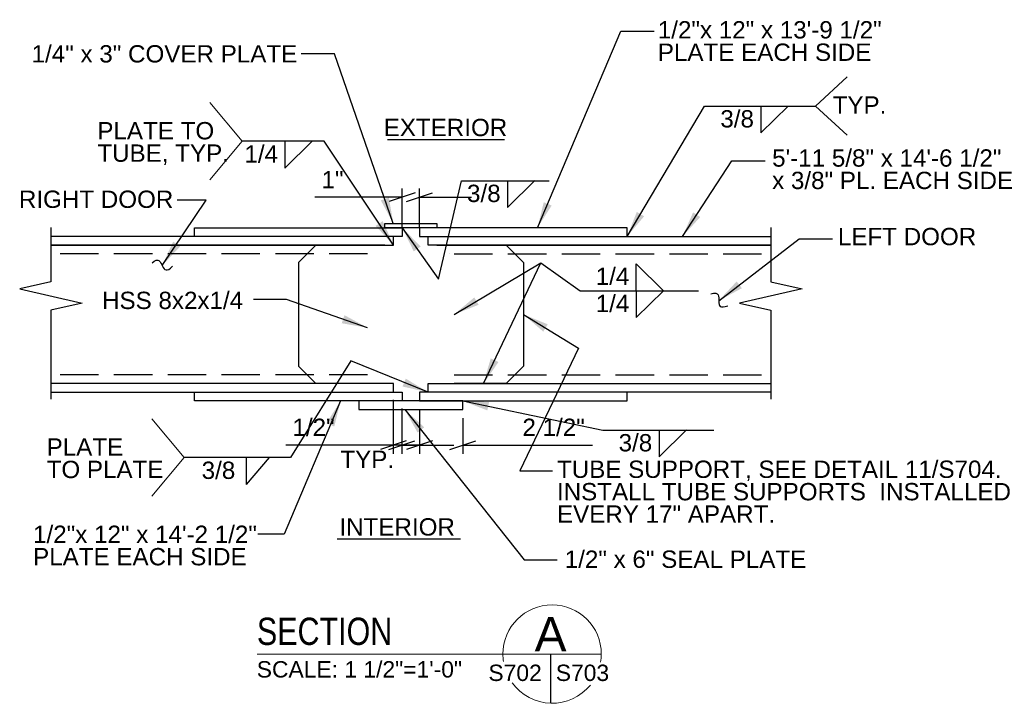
# Model space of a CAD drawing. Header units: inches. Extents: x -178 to 531, y -278 to 101.
# Tile 14 of 19: x 88 to 145, y 55 to 95. Entities that reach past the tile are written whole.
import ezdxf
from ezdxf.enums import TextEntityAlignment as Align

# ---------------------------------------------------------------- set-up
doc = ezdxf.new("R2010")
doc.units = ezdxf.units.IN
doc.header["$LTSCALE"] = 5
doc.header["$MEASUREMENT"] = 0
doc.linetypes.add('DGN Style 3', pattern=[0.621993, 0.444281, -0.177712])
for name, color, linetype, lineweight in [('G-ANN-TTLB', 7, 'Continuous', 0), ('G-ANNO-DIM', 1, 'Continuous', 0), ('G-ANNO-TEXT', 7, 'Continuous', 30), ('S-WALL-SHEA', 98, 'Continuous', 30)]:
    doc.layers.add(name, color=color, linetype=linetype, lineweight=lineweight)
doc.styles.add("1 1 2 1'-0", font='arial.ttf', dxfattribs={"height": 1})
doc.styles.get("Standard").update_dxf_attribs({"font": 'txt.shx'})
doc.styles.add('SUBTITLE 4.7625', font='romans.shx', dxfattribs={"width": 0.8, "height": 187.5})
doc.styles.add('TITLE20', font='simplex.shx', dxfattribs={"height": 5000})
doc.dimstyles.new("1 1 2 1'-0", dxfattribs={"dimtxt": 1, "dimasz": 1.5, "dimexe": 0.5, "dimexo": 0.5, "dimgap": 0.5, "dimtad": 1, "dimdec": 4, "dimzin": 15, "dimdsep": 46, "dimlunit": 4, "dimtxsty": "1 1 2 1'-0", "dimblk": '_Oblique_0.3', "dimcen": 0.09, "dimadec": 4, "dimazin": 3, "dimtfac": 1, "dimtdec": 4, "dimtofl": 0, "dimtmove": 0, "dimatfit": 3, "dimfxl": 1, "dimfrac": 2, "dimtolj": 1, "dimtzin": 15, "dimarcsym": 0})

# ---------------------------------------------------------------- blocks, each defined once
blk = doc.blocks.new('BREAK LINE_1')
at = {"layer": 'G-ANNO-TEXT', "flags": 128}
blk.add_lwpolyline([(8.365, 10.972), (8.365, 10.245), (8.365, 8.2), (9.965, 7.836), (6.765, 7.109), (8.365, 6.745), (8.365, 2.202)], dxfattribs=at)
blk = doc.blocks.new('_Oblique_0.3')
at = {"color": 0, "linetype": 'ByBlock', "lineweight": -2}
for p, q in [((0, 0), (-1, 0)), ((0.5, 0.167), (-0.5, -0.167))]:
    blk.add_line(p, q, dxfattribs=at)
blk = doc.blocks.new('*D20')
at = {"layer": 'Defpoints', "color": 0, "lineweight": 0, "transparency": 16777216}
for p in [(110.156, 84.293), (110.156, 82.018), (111.156, 82.018)]:
    blk.add_point(p, dxfattribs=at)
at = {"layer": 'G-ANNO-DIM', "color": 0, "lineweight": -2, "transparency": 16777216}
for p, q in [((110.156, 82.518), (110.156, 84.793)), ((111.156, 82.518), (111.156, 84.793)), ((108.656, 84.293), (105.101, 84.293)), ((112.656, 84.293), (114.156, 84.293))]:
    blk.add_line(p, q, dxfattribs=at)
at = {"layer": 'G-ANNO-DIM', "color": 0, "lineweight": -2, "transparency": 16777216, "xscale": 1.5, "yscale": 1.5, "zscale": 1.5}
blk.add_blockref('_Oblique_0.3', (110.156, 84.293), dxfattribs=at)
at = {"layer": 'G-ANNO-DIM', "color": 0, "lineweight": -2, "transparency": 16777216, "xscale": 1.5, "yscale": 1.5, "zscale": 1.5, "rotation": 180}
blk.add_blockref('_Oblique_0.3', (111.156, 84.293), dxfattribs=at)
at = {"layer": 'G-ANNO-DIM', "color": 0, "transparency": 16777216, "insert": (106.129, 85.295), "char_height": 1, "attachment_point": 5, "style": "1 1 2 1'-0"}
blk.add_mtext('\\A1;1"', dxfattribs=at)
blk = doc.blocks.new('*D24')
at = {"layer": 'Defpoints', "color": 0, "lineweight": 0, "transparency": 16777216}
for p in [(109.641, 73.077, 0), (110.141, 72.577), (109.641, 69.971)]:
    blk.add_point(p, dxfattribs=at)
at = {"layer": 'G-ANNO-DIM', "color": 0, "lineweight": -2, "transparency": 16777216}
for p, q in [((109.641, 72.577), (109.641, 69.471)), ((110.141, 72.077), (110.141, 69.471)), ((108.141, 69.971), (103.42, 69.971)), ((111.641, 69.971), (113.141, 69.971))]:
    blk.add_line(p, q, dxfattribs=at)
at = {"layer": 'G-ANNO-DIM', "color": 0, "lineweight": -2, "transparency": 16777216, "xscale": 1.5, "yscale": 1.5, "zscale": 1.5}
blk.add_blockref('_Oblique_0.3', (109.641, 69.971), dxfattribs=at)
at = {"layer": 'G-ANNO-DIM', "color": 0, "lineweight": -2, "transparency": 16777216, "xscale": 1.5, "yscale": 1.5, "zscale": 1.5, "rotation": 180}
blk.add_blockref('_Oblique_0.3', (110.141, 69.971), dxfattribs=at)
at = {"layer": 'G-ANNO-DIM', "color": 0, "transparency": 16777216, "insert": (105.031, 70.988), "char_height": 1, "attachment_point": 5, "style": "1 1 2 1'-0"}
blk.add_mtext('\\A1;1/2"', dxfattribs=at)
blk = doc.blocks.new('*D25')
at = {"layer": 'Defpoints', "color": 0, "lineweight": 0, "transparency": 16777216}
for p in [(111.156, 72.518), (113.656, 72.018, 0), (113.656, 69.971)]:
    blk.add_point(p, dxfattribs=at)
at = {"layer": 'G-ANNO-DIM', "color": 0, "lineweight": -2, "transparency": 16777216}
for p, q in [((111.156, 72.018), (111.156, 69.471)), ((113.656, 71.518), (113.656, 69.471)), ((109.656, 69.971), (108.156, 69.971)), ((115.156, 69.971), (121.153, 69.971))]:
    blk.add_line(p, q, dxfattribs=at)
at = {"layer": 'G-ANNO-DIM', "color": 0, "lineweight": -2, "transparency": 16777216, "xscale": 1.5, "yscale": 1.5, "zscale": 1.5}
blk.add_blockref('_Oblique_0.3', (111.156, 69.971), dxfattribs=at)
at = {"layer": 'G-ANNO-DIM', "color": 0, "lineweight": -2, "transparency": 16777216, "xscale": 1.5, "yscale": 1.5, "zscale": 1.5, "rotation": 180}
blk.add_blockref('_Oblique_0.3', (113.656, 69.971), dxfattribs=at)
at = {"layer": 'G-ANNO-DIM', "color": 0, "transparency": 16777216, "insert": (118.904, 70.988), "char_height": 1, "attachment_point": 5, "style": "1 1 2 1'-0"}
blk.add_mtext('\\A1;2 1/2"', dxfattribs=at)

msp = doc.modelspace()

# ---------------------------------------------------------------- linework, layer by layer
at = {"layer": 'G-ANN-TTLB', "color": 7, "linetype": 'Continuous', "lineweight": 13}
msp.add_line((101.77587, 57.90036), (121.65867, 57.90036), dxfattribs=at)
at = {"layer": 'G-ANN-TTLB', "color": 7, "linetype": 'Continuous', "lineweight": 0}
for radius, start, end in [(2.84162, 0, 180), (2.84213, 180, 188.869165), (2.84213, 350.56955, 0), (2.84213, 215.75187, 321.024531)]:
    msp.add_arc((118.81705, 57.90036), radius, start, end, dxfattribs=at)
at = {"layer": 'G-ANNO-TEXT', "color": 7, "linetype": 'Continuous', "lineweight": 0}
for p, q in [((134.04265, 89.54519, -0.00002), (135.86357, 91.2265, -0.00002)), ((100.91164, 87.5146, -0.00002), (99.03936, 89.7459, -0.00002)), ((134.04265, 89.54519, -0.00002), (135.86357, 87.86387, -0.00002)), ((100.91164, 87.5146, -0.00002), (99.03936, 85.2833, -0.00002)), ((97.55045, 69.24897, -0.00002), (95.67816, 71.48027, -0.00002)), ((97.55045, 69.24897, -0.00002), (95.67816, 67.01767, -0.00002))]:
    msp.add_line(p, q, dxfattribs=at)
at = {"layer": 'G-ANNO-TEXT'}
for p, q in [((130.87713, 87.99649, -0.00002), (132.45773, 89.54798, -0.00002)), ((130.87713, 89.54519, -0.00002), (130.87713, 87.99649, -0.00002)), ((103.37541, 85.9659, -0.00002), (104.95602, 87.51739, -0.00002)), ((103.37541, 87.5146, -0.00002), (103.37541, 85.9659, -0.00002)), ((109.29497, 87.61206, -0.00002), (116.07172, 87.61206, -0.00002)), ((116.23798, 83.69023, -0.00002), (117.81859, 85.24172, -0.00002)), ((116.23798, 85.23892, -0.00002), (116.23798, 83.69023, -0.00002)), ((109.15619, 81.51798, -0.00002), (89.85696, 81.51798, -0.00002)), ((105.15619, 81.51798, -0.00002), (104.15619, 80.51798, -0.00002)), ((112.15619, 81.51798, -0.00002), (131.45542, 81.51798, -0.00002)), ((113.15619, 81.51798, -0.00002), (116.15619, 81.51798, -0.00002)), ((116.15619, 81.51798, -0.00002), (117.15619, 80.51798, -0.00002)), ((104.15619, 80.51798, -0.00002), (104.15619, 74.51798, -0.00002)), ((117.15619, 80.51798, -0.00002), (117.15619, 74.51798, -0.00002)), ((123.67489, 80.42972, -0.00002), (125.25549, 78.87823, -0.00002)), ((123.67489, 78.88102, -0.00002), (123.67489, 80.42972, -0.00002)), ((123.67489, 77.33233, -0.00002), (125.25549, 78.88382, -0.00002)), ((123.67489, 78.88102, -0.00002), (123.67489, 77.33233, -0.00002)), ((104.15619, 74.51798, -0.00002), (105.15619, 73.51798, -0.00002)), ((117.15619, 74.51798, -0.00002), (116.15619, 73.51798, -0.00002)), ((116.15619, 73.51798, -0.00002), (113.15619, 73.51798, -0.00002)), ((124.99802, 69.28991, -0.00002), (126.57863, 70.8414, -0.00002)), ((124.99802, 70.8386, -0.00002), (124.99802, 69.28991, -0.00002)), ((101.15392, 67.70027, -0.00002), (102.48453, 69.25176, -0.00002)), ((101.15392, 67.70027), (101.15392, 69.24897)), ((106.4016, 64.54606, -0.00002), (113.51384, 64.54606, -0.00002)), ((118.7295, 57.90036), (118.7295, 55.05958))]:
    msp.add_line(p, q, dxfattribs=at)
at = {"layer": 'G-ANNO-TEXT', "linetype": 'DGN Style 3'}
for p, q in [((108.15619, 81.01798, -0.00002), (89.85696, 81.01798, -0.00002)), ((112.90619, 81.01798, -0.00002), (112.90667, 81.01798, -0.00002)), ((113.15619, 81.01798, -0.00002), (131.45542, 81.01798, -0.00002)), ((108.15619, 74.01798, -0.00002), (89.85696, 74.01798, -0.00002)), ((113.15619, 74.01798, -0.00002), (131.45542, 74.01798, -0.00002))]:
    msp.add_line(p, q, dxfattribs=at)
at = {"layer": 'G-ANNO-TEXT'}
for points in [[(95.70008, 80.48659, -0.00002), (96.07883, 80.86955, -0.00002), (96.2927, 80.19141, -0.00002), (96.54068, 79.94615, -0.00002), (96.88881, 80.29814, -0.00002)], [(127.98662, 78.69841, -0.00002), (128.49451, 78.87776, -0.00002), (128.39109, 78.17425, -0.00002), (128.50723, 77.84537, -0.00002), (128.97405, 78.01023, -0.00002)]]:
    msp.add_open_spline(points, degree=3, dxfattribs=at)
for points in [[(110.15619, 82.01798, -0.00002), (98.15619, 82.01798, -0.00002), (98.15619, 82.51798, -0.00002), (110.15619, 82.51798, -0.00002)], [(109.15619, 82.76798), (112.15619, 82.76798), (112.15619, 82.51798), (109.15619, 82.51798)], [(111.15619, 82.01798, -0.00002), (123.15619, 82.01798, -0.00002), (123.15619, 82.51798, -0.00002), (111.15619, 82.51798, -0.00002)], [(110.15619, 72.51798, -0.00002), (98.15619, 72.51798, -0.00002), (98.15619, 73.01798, -0.00002), (110.15619, 73.01798, -0.00002)], [(111.15619, 72.51798, -0.00002), (123.15619, 72.51798, -0.00002), (123.15619, 73.01798, -0.00002), (111.15619, 73.01798, -0.00002)], [(107.65619, 72.01798, -0.00002), (113.65619, 72.01798, -0.00002), (113.65619, 72.51798, -0.00002), (107.65619, 72.51798, -0.00002)]]:
    msp.add_3dface(points, dxfattribs=at)
at = {"layer": 'S-WALL-SHEA', "elevation": -0.00002, "flags": 128}
for points in [[(89.85696, 81.51798), (109.65619, 81.51798), (109.65619, 82.01798), (89.85696, 82.01798)], [(131.45542, 81.51798), (111.65619, 81.51798), (111.65619, 82.01798), (131.45542, 82.01798)], [(89.85696, 73.01798), (109.65619, 73.01798), (109.65619, 73.51798), (89.85696, 73.51798)], [(131.45542, 73.01798), (111.65619, 73.01798), (111.65619, 73.51798), (131.45542, 73.51798)]]:
    msp.add_lwpolyline(points, dxfattribs=at)

# ---------------------------------------------------------------- block references
at = {"layer": 'G-ANNO-TEXT', "extrusion": (0, 0, -1), "xscale": 1.12987944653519, "yscale": 1.12987944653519}
msp.add_blockref('BREAK LINE_1', (-99.30803, 70.13713, 0.00002), dxfattribs=at)
at = {"layer": 'G-ANNO-TEXT', "xscale": 1.12987944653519, "yscale": 1.12987944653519}
msp.add_blockref('BREAK LINE_1', (122.00435, 70.13713, -0.00002), dxfattribs=at)

# ---------------------------------------------------------------- texts
at = {"layer": 'G-ANN-TTLB', "color": 7, "linetype": 'Continuous', "lineweight": 13, "insert": (101.75823, 58.40555), "char_height": 1.5748031, "attachment_point": 7, "line_spacing_factor": 0.72, "style": 'SUBTITLE 4.7625'}
msp.add_mtext('\\fArial|b0|i0|c00|p39;SECTION', dxfattribs=at)
at = {"layer": 'G-ANN-TTLB', "color": 7, "linetype": 'Continuous', "lineweight": 0, "line_spacing_factor": 0.72, "style": 'TITLE20'}
for s, insert, char_height, attachment_point in [('\\fArial|b0|i0|c00|p39;A', (118.7295, 59.05069), 1.9685039, 5), ('\\fArial|b0|i0|c00|p39;S702', (116.67709, 56.33234), 0.9448819, 8), ('\\fArial|b0|i0|c00|p39;S703', (120.57016, 56.33234), 0.9448819, 8)]:
    msp.add_mtext(s, dxfattribs=dict(at, insert=insert, char_height=char_height, attachment_point=attachment_point))
at = {"layer": 'G-ANN-TTLB', "color": 7, "linetype": 'Continuous', "lineweight": 0, "insert": (107.68066, 56.53432), "char_height": 0.9448819, "attachment_point": 8, "line_spacing_factor": 0.72}
msp.add_mtext('\\fArial|b0|i0|c00|p39;SCALE: 1 1/2"=1\'-0"', dxfattribs=at)
at = {"layer": 'G-ANNO-TEXT', "color": 7, "linetype": 'Continuous', "lineweight": 0, "style": "1 1 2 1'-0"}
for s, p in [('3/8', (128.53939, 89.31126, -0.00002)), ('1/4', (101.03768, 87.28067, -0.00002)), ('3/8', (113.90025, 85.00499, -0.00002)), ('1/4', (121.33715, 80.21901, -0.00002)), ('1/4', (121.33715, 78.6471, -0.00002)), ('3/8', (122.66029, 70.60467, -0.00002)), ('3/8', (98.56619, 69.01504, -0.00002))]:
    msp.add_text(s, height=1, dxfattribs=at).set_placement(p, align=Align.TOP_LEFT)
at = {"layer": 'G-ANNO-TEXT', "color": 7, "linetype": 'Continuous', "lineweight": 0, "char_height": 1, "attachment_point": 1, "style": "1 1 2 1'-0"}
for s, insert, line_spacing_factor in [('1/2"x 12" x 13\'-9 1/2"\\PPLATE EACH SIDE', (124.92533, 94.45103, -0.00002), 0.776524), ('1/4" x 3" COVER PLATE', (88.73762, 93.06361, -0.00002), 0.6), ('TYP.', (135.0288, 90.11019, -0.00002), 0.6), ('EXTERIOR', (109.08529, 88.81045, -0.00002), 0.6), ('PLATE TO\\PTUBE, TYP.', (92.53628, 88.62392, -0.00002), 0.776524), ('5\'-11 5/8" x 14\'-6 1/2"\\Px 3/8" PL. EACH SIDE', (131.53205, 87.04806, -0.00002), 0.776524), ('RIGHT DOOR', (88.00314, 84.66659, -0.00002), 0.6), ('LEFT DOOR', (135.33366, 82.51125, -0.00002), 0.6), ('HSS 8x2x1/4', (92.808, 78.82583, -0.00002), 0.6), ('PLATE \\PTO PLATE', (89.60634, 70.35829, -0.00002), 0.776524), ('TYP.', (106.57968, 69.65173, -0.00004), 0.6), ('TUBE SUPPORT, SEE DETAIL 11/S704. \\PINSTALL TUBE SUPPORTS  INSTALLED\\PEVERY 17" APART.', (119.0983, 69.07396, -0.00002), 0.776524), ('INTERIOR', (106.52741, 65.74445, -0.00002), 0.6), ('1/2"x 12" x 14\'-2 1/2"\\PPLATE EACH SIDE', (88.82277, 65.31947, -0.00002), 0.776524), ('1/2" x 6" SEAL PLATE', (119.5479, 63.87964, -0.00002), 0.6)]:
    msp.add_mtext(s, dxfattribs=dict(at, insert=insert, line_spacing_factor=line_spacing_factor))

# ---------------------------------------------------------------- dimensions: what is measured, and where the dimension line sits
at = {"layer": 'G-ANNO-DIM'}
for base, p1, p2, picture, middle in [((110.15619, 84.29302, -0.00002), (111.15619, 82.01798, -0.00002), (110.15619, 82.01798, -0.00002), '*D20', (106.12857, 84.29302, -0.00002)), ((109.64079, 69.97114, -0.00002), (110.14079, 72.57698, -0.00002), (109.64079, 73.07698, -0.00004), '*D24', (105.03062, 69.97114, -0.00002))]:
    dim = msp.add_linear_dim(base=base, p1=p1, p2=p2, angle=180, dimstyle="1 1 2 1'-0", dxfattribs=at)
    dim.commit()
    dim.dimension.update_dxf_attribs({"geometry": picture, "text_midpoint": middle, "dimtype": 160})
dim = msp.add_linear_dim(base=(113.65619, 69.97114), p1=(111.15619, 72.51798), p2=(113.65619, 72.01798, -0.00002), dimstyle="1 1 2 1'-0", dxfattribs=at)
dim.commit()
dim.dimension.update_dxf_attribs({"geometry": '*D25', "text_midpoint": (118.90449, 69.97114), "dimtype": 160})

# ---------------------------------------------------------------- leaders
at = {"layer": 'G-ANNO-TEXT', "color": 7, "linetype": 'Continuous', "lineweight": 0}
for points in [[(117.9765, 82.51798, -0.00002), (122.79191, 93.88137, -0.00002), (124.71269, 93.88137, -0.00002)], [(109.64109, 82.76798, -0.00002), (106.23956, 92.56839, -0.00002), (104.30741, 92.56839, -0.00002)], [(109.65571, 81.5177, -0.00002), (105.64033, 87.51739, -0.00002), (100.91164, 87.5146, -0.00002)], [(126.35206, 82.01798, -0.00002), (129.20144, 86.38529, -0.00002), (131.12221, 86.38529, -0.00002)], [(96.28328, 80.33634, -0.00002), (98.82385, 84.11255, -0.00002), (97.15307, 84.11255, -0.00002)], [(128.44584, 78.30878, -0.00002), (133.09183, 81.88765, -0.00002), (135.01261, 81.88765, -0.00002)], [(108.15619, 76.74492, -0.00002), (103.4769, 78.36931, -0.00002), (101.55612, 78.36931, -0.00002)], [(106.58975, 72.51798, -0.00002), (103.33405, 64.83264, -0.00002), (101.80612, 64.83264, -0.00002)], [(110.30261, 72.01798, -0.00002), (117.19773, 63.33775, -0.00002), (119.11851, 63.33775, -0.00002)]]:
    msp.add_leader(points, dimstyle="1 1 2 1'-0", override={"dimgap": 1}, dxfattribs=at)
at = {"layer": 'G-ANNO-TEXT'}
for points in [[(123.15619, 82.01798, -0.00002), (127.63312, 89.54519, -0.00002), (134.04265, 89.54519, -0.00002)], [(110.15619, 82.51798), (112.25447, 79.55712), (113.58559, 85.23892), (118.64384, 85.23892)], [(113.15619, 77.51798, -0.00002), (118.16357, 80.48629, -0.00002), (120.43088, 78.88102, -0.00002), (127.27096, 78.88102, -0.00002)], [(114.8498, 73.51798, -0.00002), (118.16357, 80.48629, -0.00002)], [(117.15619, 77.51798, -0.00002), (120.33528, 75.56466, -0.00002), (116.95386, 68.4895, -0.00002), (118.84541, 68.4895, -0.00002)], [(111.65619, 73.01798), (107.18198, 74.83013), (103.69221, 69.24897), (97.55045, 69.24897)], [(113.65619, 72.51798), (121.75402, 70.8386), (128.16354, 70.8386)]]:
    msp.add_leader(points, dimstyle="1 1 2 1'-0", override={"dimgap": 1}, dxfattribs=at)

doc.saveas('drawing.dxf')
